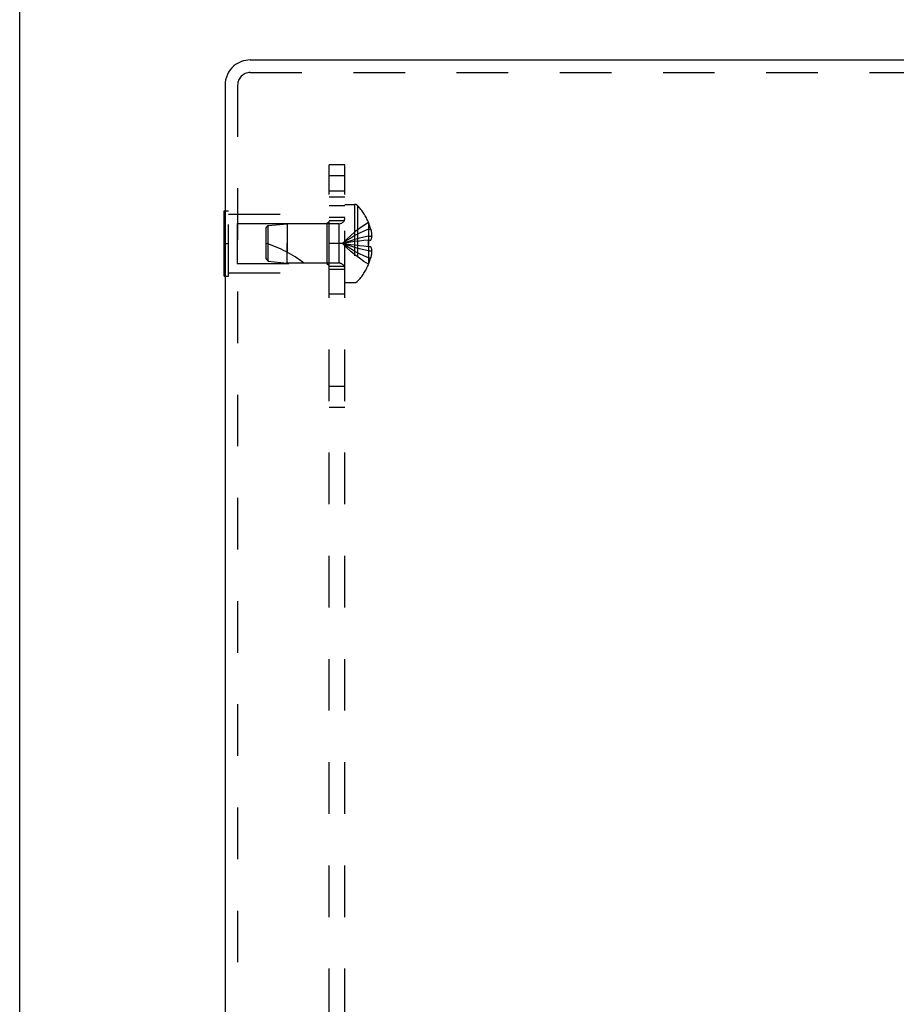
# Model space of a CAD drawing. Header units: inches. Extents: x 0 to 44.7, y 0 to 28.9.
# Tile 5 of 9: x 0 to 4.2, y 15.3 to 20. Entities that reach past the tile are written whole.
import ezdxf

# ---------------------------------------------------------------- set-up
doc = ezdxf.new("R2010")
doc.units = ezdxf.units.IN
doc.header["$LTSCALE"] = 2.460526
doc.header["$MEASUREMENT"] = 0
doc.linetypes.add('HIDDEN', pattern=[0.2, 0.1, -0.1])
doc.layers.get('0').update_dxf_attribs({"linetype": 'CONTINUOUS'})
doc.layers.add('DEFAULT_2', color=8, linetype='HIDDEN')
doc.layers.add('SUBPANEL', color=7, linetype='CONTINUOUS')

msp = doc.modelspace()

# ---------------------------------------------------------------- linework, layer by layer
at = {"color": 7, "linetype": 'Continuous'}
for p, q in [((0, 0), (0, 28.9474)), ((0.9752, 18.8115), (0.9752, 19.1235)), ((0.9752, 19.1235), (0.9792, 19.1235)), ((0.9752, 18.9675), (0.9792, 18.9675)), ((0.9752, 18.8115), (0.9792, 18.8115))]:
    msp.add_line(p, q, dxfattribs=at)
at = {"color": 3, "linetype": 'Continuous'}
for p, q in [((1.0992, 19.8425), (5.9722, 19.8425)), ((0.9792, 19.7225), (0.9792, 9.9625))]:
    msp.add_line(p, q, dxfattribs=at)
at = {"color": 7, "linetype": 'Continuous'}
msp.add_arc((1.0992, 19.7225), 0.12, 130.4027, 180, dxfattribs=at)
at = {"color": 3, "linetype": 'Continuous'}
msp.add_arc((1.0992, 19.7225), 0.12, 90, 130.4027, dxfattribs=at)
at = {"layer": 'DEFAULT_2', "color": 8, "linetype": 'HIDDEN'}
for p, q in [((1.0992, 19.7825), (5.9722, 19.7825)), ((1.0392, 19.7225), (1.0392, 9.9625)), ((0.9792, 19.1235), (0.9962, 19.1235)), ((0.9962, 18.8115), (0.9962, 19.1235)), ((1.5502, 18.781), (1.5502, 19.154)), ((1.5502, 19.154), (1.5967, 19.154)), ((1.5967, 19.154), (1.5967, 18.781)), ((1.6112, 19.1477), (1.6112, 18.7872)), ((0.9962, 19.1075), (1.4752, 19.1075)), ((1.0377, 19.0625), (1.0377, 18.8725)), ((1.0377, 19.0625), (1.4652, 19.0625)), ((1.4652, 19.0625), (1.4752, 19.0725)), ((1.4652, 19.0625), (1.4652, 18.8725)), ((1.4752, 18.8275), (1.4752, 19.1075)), ((1.6635, 19.067), (1.6631, 19.0667)), ((1.6631, 19.0667), (1.6635, 19.0657)), ((1.6635, 19.0657), (1.6635, 18.983)), ((1.1752, 19.0415), (1.1851, 19.0524)), ((1.1752, 18.8935), (1.1752, 19.0415)), ((1.1851, 19.0524), (1.2752, 19.0615)), ((1.1851, 18.8825), (1.1851, 19.0524)), ((1.2752, 19.0615), (1.2752, 18.9675)), ((1.522, 19.0615), (1.2752, 19.0615)), ((1.522, 19.0615), (1.522, 18.8735)), ((1.6635, 19.036), (1.6736, 19.036)), ((1.5988, 18.976), (1.5784, 18.9733)), ((1.6198, 18.9785), (1.5987, 18.976)), ((1.6414, 18.9808), (1.6196, 18.9785)), ((1.6635, 18.983), (1.641, 18.9808)), ((1.6635, 18.983), (1.6631, 18.9829)), ((1.6631, 18.9829), (1.6632, 18.9804)), ((1.6635, 19.0024), (1.6785, 19.0024)), ((1.6635, 18.983), (1.6736, 18.983)), ((1.6635, 18.97), (1.6635, 18.9675)), ((0.9792, 18.9675), (0.9962, 18.9675)), ((1.2752, 18.8735), (1.2752, 18.9675)), ((1.2752, 18.9675), (1.2752, 18.9254)), ((1.6635, 18.952), (1.641, 18.9541)), ((1.6632, 18.9546), (1.6631, 18.952)), ((1.6635, 18.952), (1.6631, 18.952)), ((1.6635, 18.9675), (1.6635, 18.9649)), ((1.6635, 18.952), (1.6635, 18.8692)), ((1.6736, 18.952), (1.6635, 18.952)), ((1.6635, 18.9326), (1.6785, 18.9326)), ((1.1752, 18.8935), (1.1851, 18.8825)), ((1.1851, 18.8825), (1.2752, 18.8735)), ((1.6635, 18.899), (1.6736, 18.899)), ((0.9962, 18.8275), (1.4752, 18.8275)), ((1.0377, 18.8725), (1.4652, 18.8725)), ((1.522, 18.8735), (1.2752, 18.8735)), ((1.4652, 18.8725), (1.4752, 18.8625)), ((1.6635, 18.8692), (1.6631, 18.8682)), ((1.6631, 18.8682), (1.6635, 18.868)), ((0.9792, 18.8115), (0.9962, 18.8115)), ((1.5502, 18.781), (1.5967, 18.781))]:
    msp.add_line(p, q, dxfattribs=at)
for points in [[(1.6631, 19.0667), (1.641, 19.053), (1.6196, 19.0382), (1.5987, 19.0222), (1.5784, 19.0051), (1.5586, 18.9868), (1.5395, 18.9675)], [(1.6635, 19.036), (1.6414, 19.0265), (1.6198, 19.0163), (1.5988, 19.0053), (1.5785, 18.9934), (1.5587, 18.9808), (1.5395, 18.9675)], [(1.6736, 19.036), (1.6745, 19.0318), (1.6754, 19.0276), (1.6761, 19.0234), (1.6768, 19.0191), (1.6773, 19.0149), (1.6778, 19.0107), (1.6782, 19.0065), (1.6785, 19.0024)], [(1.6635, 19.0024), (1.6414, 18.9975), (1.6198, 18.9923), (1.5988, 18.9867), (1.5785, 18.9807), (1.5587, 18.9743), (1.5395, 18.9675)], [(1.5785, 18.9733), (1.5587, 18.9705), (1.5395, 18.9675)], [(1.5784, 18.9733), (1.5586, 18.9705), (1.5395, 18.9675)], [(1.6635, 18.9675), (1.6635, 18.97), (1.6635, 18.9726), (1.6634, 18.9752), (1.6633, 18.9778), (1.6632, 18.9804), (1.6631, 18.9829)], [(1.6633, 18.9778), (1.6634, 18.9752), (1.6635, 18.9726)], [(1.6785, 19.0024), (1.6782, 19), (1.6778, 18.9977), (1.6774, 18.9953), (1.6768, 18.993), (1.6762, 18.9905), (1.6754, 18.9881), (1.6746, 18.9855), (1.6736, 18.983)], [(1.6631, 18.8682), (1.641, 18.8819), (1.6196, 18.8967), (1.5987, 18.9127), (1.5784, 18.9298), (1.5586, 18.9481), (1.5395, 18.9675)], [(1.6635, 18.899), (1.6414, 18.9084), (1.6198, 18.9186), (1.5988, 18.9297), (1.5785, 18.9415), (1.5587, 18.9541), (1.5395, 18.9675)], [(1.6635, 18.9326), (1.6414, 18.9374), (1.6198, 18.9426), (1.5988, 18.9482), (1.5785, 18.9542), (1.5587, 18.9606), (1.5395, 18.9675)], [(1.6414, 18.9541), (1.6196, 18.9564), (1.5987, 18.9589), (1.5784, 18.9616), (1.5586, 18.9644), (1.5395, 18.9675)], [(1.6198, 18.9564), (1.5988, 18.9589), (1.5785, 18.9616), (1.5587, 18.9644), (1.5395, 18.9675)], [(1.6631, 18.952), (1.6632, 18.9546), (1.6633, 18.9571), (1.6634, 18.9597), (1.6635, 18.9623), (1.6635, 18.9649), (1.6635, 18.9675)], [(1.6635, 18.9623), (1.6634, 18.9597), (1.6633, 18.9571)], [(1.6736, 18.952), (1.6746, 18.9494), (1.6754, 18.9469), (1.6762, 18.9444), (1.6768, 18.942), (1.6774, 18.9396), (1.6778, 18.9372), (1.6782, 18.9349), (1.6785, 18.9326)], [(1.6785, 18.9326), (1.6782, 18.9284), (1.6778, 18.9242), (1.6773, 18.92), (1.6768, 18.9158), (1.6761, 18.9116), (1.6754, 18.9073), (1.6745, 18.9031), (1.6736, 18.899)]]:
    msp.add_lwpolyline(points, dxfattribs=at)
for centre, radius, start, end in [((1.0992, 19.7225), 0.06, 90, 180), ((1.5967, 19.134), 0.02, 43.5138, 90), ((1.4213, 18.9675), 0.2618, 22.3613, 43.5138), ((1.522, 19.0897), 0.0282, 270, 360), ((1.4213, 18.9675), 0.2614, 15.1941, 22.0894), ((1.005, 18.4222), 0.5712, 52.1862, 72.6646), ((1.4213, 18.9675), 0.2614, 337.9106, 344.8059), ((1.522, 18.8453), 0.0282, 0, 90), ((1.4213, 18.9675), 0.2618, 316.4862, 337.6387), ((1.5967, 18.801), 0.02, 270, 316.4862)]:
    msp.add_arc(centre, radius, start, end, dxfattribs=at)
at = {"layer": 'SUBPANEL', "color": 8, "linetype": 'HIDDEN'}
for p, q in [((1.4752, 10.3425), (1.4752, 19.3425)), ((1.5502, 19.3425), (1.4752, 19.3425)), ((1.5502, 10.3425), (1.5502, 19.3425)), ((1.5502, 19.2907), (1.4752, 19.2907)), ((1.5502, 19.2175), (1.4752, 19.2175)), ((1.5502, 19.1884), (1.4752, 19.1884)), ((1.4752, 19.1485), (1.5502, 19.1485)), ((1.4752, 19.0925), (1.5502, 19.0925)), ((1.4752, 19.0765), (1.5502, 19.0765)), ((1.5502, 18.9675), (1.4752, 18.9675)), ((1.4752, 18.8585), (1.5502, 18.8585)), ((1.5502, 18.8425), (1.4752, 18.8425)), ((1.5502, 18.7255), (1.4752, 18.7255)), ((1.5502, 18.2859), (1.4752, 18.2859)), ((1.5502, 18.1847), (1.4752, 18.1847))]:
    msp.add_line(p, q, dxfattribs=at)

doc.saveas('drawing.dxf')
